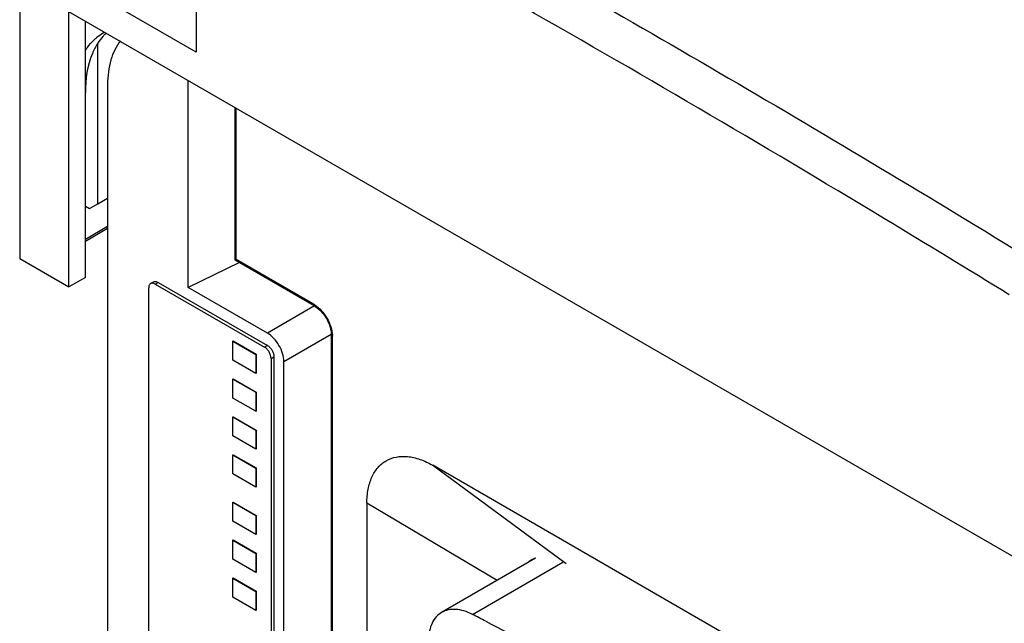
# Model space of a CAD drawing. Header units: millimetres. Extents: x 35 to 269, y 38 to 386.
# Tile 12 of 14: x 35 to 119, y 242 to 294. Entities that reach past the tile are written whole.
import ezdxf

# ---------------------------------------------------------------- set-up
doc = ezdxf.new("R2010")
doc.units = ezdxf.units.MM
doc.header["$LTSCALE"] = 27.53941
doc.layers.get('0').update_dxf_attribs({"linetype": 'CONTINUOUS'})

msp = doc.modelspace()

# ---------------------------------------------------------------- linework, layer by layer
at = {"color": 7, "linetype": 'Continuous'}
for p, q in [((49.858, 310.293), (49.858, 290.786)), ((34.655, 299.563), (34.655, 273.027)), ((49.858, 290.786), (34.655, 299.563)), ((38.898, 270.577), (38.898, 294.256)), ((130.822, 241.185), (38.898, 294.256)), ((40.312, 271.394), (40.312, 293.439)), ((41.373, 277.722), (41.373, 291.551)), ((49.156, 270.534), (49.156, 288.334)), ((42.221, 288.01), (42.221, 183.089)), ((53.213, 272.882), (53.213, 285.991)), ((53.301, 272.932), (53.301, 285.941)), ((41.373, 277.722), (42.221, 278.212)), ((40.312, 277.518), (40.666, 277.313)), ((40.666, 277.313), (41.373, 277.722)), ((42.221, 275.762), (40.312, 274.66)), ((42.221, 275.593), (40.312, 274.491)), ((34.655, 273.027), (38.898, 270.577)), ((53.213, 272.881), (53.301, 272.932)), ((59.947, 269.095), (53.301, 272.932)), ((53.573, 272.674), (49.156, 270.534)), ((60.009, 268.957), (53.213, 272.882)), ((40.312, 271.394), (38.898, 270.577)), ((45.757, 237.101), (45.757, 270.496)), ((45.923, 270.862), (46.17, 271.005)), ((46.323, 270.822), (46.57, 270.965)), ((46.323, 270.822), (55.727, 265.393)), ((46.57, 270.965), (55.975, 265.536)), ((55.975, 266.597), (49.156, 270.534)), ((60.023, 268.934), (55.975, 266.597)), ((59.947, 269.095), (60.009, 268.957)), ((57.389, 264.148), (61.465, 266.501)), ((61.486, 232.107), (61.486, 266.4)), ((61.486, 266.4), (61.574, 266.278)), ((61.574, 231.985), (61.574, 266.278)), ((53.005, 265.903), (53.04, 265.923)), ((53.005, 264.27), (53.005, 265.903)), ((53.005, 265.903), (54.985, 264.76)), ((53.04, 265.923), (55.02, 264.78)), ((55.975, 265.536), (55.727, 265.393)), ((54.985, 264.76), (55.02, 264.78)), ((54.985, 264.76), (54.985, 263.127)), ((55.02, 264.78), (55.02, 263.147)), ((56.293, 264.413), (56.54, 264.556)), ((56.54, 264.556), (56.54, 231.161)), ((54.985, 263.127), (53.005, 264.27)), ((56.293, 264.413), (56.293, 231.018)), ((57.389, 230.671), (57.389, 264.148)), ((54.985, 263.127), (55.02, 263.147)), ((53.005, 262.637), (53.04, 262.657)), ((53.005, 261.004), (53.005, 262.637)), ((53.005, 262.637), (54.985, 261.494)), ((53.04, 262.657), (55.02, 261.514)), ((54.985, 261.494), (55.02, 261.514)), ((54.985, 261.494), (54.985, 259.861)), ((55.02, 261.514), (55.02, 259.881)), ((54.985, 259.861), (53.005, 261.004)), ((53.005, 259.371), (53.04, 259.391)), ((53.005, 257.738), (53.005, 259.371)), ((53.005, 259.371), (54.985, 258.228)), ((53.04, 259.391), (55.02, 258.248)), ((54.985, 259.861), (55.02, 259.881)), ((54.985, 256.595), (53.005, 257.738)), ((54.985, 258.228), (55.02, 258.248)), ((54.985, 258.228), (54.985, 256.595)), ((55.02, 258.248), (55.02, 256.615)), ((53.005, 256.105), (53.04, 256.125)), ((53.005, 254.472), (53.005, 256.105)), ((53.005, 256.105), (54.985, 254.962)), ((53.04, 256.125), (55.02, 254.982)), ((54.985, 256.595), (55.02, 256.615)), ((70.207, 255.211), (81.692, 246.743)), ((113.328, 230.315), (70.207, 255.211)), ((54.985, 253.329), (53.005, 254.472)), ((54.985, 254.962), (55.02, 254.982)), ((54.985, 254.962), (54.985, 253.329)), ((55.02, 254.982), (55.02, 253.349)), ((54.985, 253.329), (55.02, 253.349)), ((53.005, 252.022), (53.04, 252.043)), ((53.005, 250.389), (53.005, 252.022)), ((53.005, 252.022), (54.985, 250.879)), ((53.04, 252.043), (55.02, 250.9)), ((64.544, 251.942), (64.544, 185.771)), ((75.76, 245.296), (64.544, 251.942)), ((54.985, 250.879), (55.02, 250.9)), ((54.985, 250.879), (54.985, 249.246)), ((55.02, 250.9), (55.02, 249.267)), ((54.985, 249.246), (53.005, 250.389)), ((54.985, 249.246), (55.02, 249.267)), ((53.005, 248.756), (53.04, 248.777)), ((53.005, 247.123), (53.005, 248.756)), ((53.005, 248.756), (54.985, 247.613)), ((53.04, 248.777), (55.02, 247.634)), ((54.985, 247.613), (55.02, 247.634)), ((54.985, 247.613), (54.985, 245.98)), ((55.02, 247.634), (55.02, 246.001)), ((54.985, 245.98), (53.005, 247.123)), ((79.059, 247.2), (70.974, 242.533)), ((73.626, 242.373), (81.412, 246.868)), ((54.985, 245.98), (55.02, 246.001)), ((53.005, 245.49), (53.04, 245.511)), ((53.005, 243.857), (53.005, 245.49)), ((53.005, 245.49), (54.985, 244.347)), ((53.04, 245.511), (55.02, 244.368)), ((54.985, 244.347), (55.02, 244.368)), ((54.985, 244.347), (54.985, 242.714)), ((55.02, 244.368), (55.02, 242.735)), ((54.985, 242.714), (53.005, 243.857)), ((54.985, 242.714), (55.02, 242.735))]:
    msp.add_line(p, q, dxfattribs=at)
for centre, radius, start, end in [((43.946, 288.782), 4.208, 120.02809, 129.57323), ((43.924, 288.816), 4.168, 118.09392, 119.99963), ((45.175, 289.204), 4.462, 133.68183, 135.72664), ((44.027, 288.684), 4.335, 129.57141, 133.2667), ((58.815, 267.136), 2.263, 56.86602, 59.97285), ((59.311, 266.277), 2.263, 0.02771, 3.13438), ((79.709, 245.281), 2.032, 120.04884, 131.64954), ((79.705, 245.281), 2.03, 108.63182, 119.95556), ((-113.454, -120.361), 408.136, 62.53419, 62.71751)]:
    msp.add_arc(centre, radius, start, end, dxfattribs=at)
for points, knots in [([(53.394, 312.334), (59.25, 309.175), (82.872, 296.209), (106.115, 282.553), (123.398, 271.918)], [0, 0, 0, 0, 0.246917, 1, 1, 1, 1]), ([(119.822, 269.901), (116.26, 272.093), (102.077, 280.738), (87.747, 289.142), (76.946, 295.285)], [0, 0, 0, 0, 0.251866, 1, 1, 1, 1]), ([(40.312, 290.939), (40.366, 291.023), (40.586, 291.345), (40.844, 291.642), (41.056, 291.841)], [0, 0, 0, 0, 0.255779, 1, 1, 1, 1]), ([(41.373, 291.551), (41.194, 291.272), (40.521, 289.96), (40.312, 288.452), (40.312, 287.316)], [0, 0, 0, 0, 0.2256, 1, 1, 1, 1]), ([(41.98, 292.319), (41.924, 292.262), (41.702, 292.022), (41.506, 291.758), (41.373, 291.551)], [0, 0, 0, 0, 0.245734, 1, 1, 1, 1]), ([(43.339, 291.77), (42.954, 291.298), (42.366, 290.063), (42.221, 288.726), (42.221, 288.01)], [0, 0, 0, 0, 0.459765, 1, 1, 1, 1]), ([(45.923, 270.862), (45.896, 270.847), (45.847, 270.805), (45.794, 270.719), (45.763, 270.613), (45.757, 270.536), (45.757, 270.496)], [0, 0, 0, 0, 0.217783, 0.45091, 0.710297, 1, 1, 1, 1]), ([(46.323, 270.822), (46.287, 270.843), (46.218, 270.876), (46.11, 270.902), (46.01, 270.899), (45.949, 270.877), (45.923, 270.862)], [0, 0, 0, 0, 0.289702, 0.549088, 0.782216, 1, 1, 1, 1]), ([(46.17, 271.005), (46.196, 271.02), (46.257, 271.042), (46.358, 271.045), (46.465, 271.019), (46.535, 270.985), (46.57, 270.965)], [0, 0, 0, 0, 0.217784, 0.450912, 0.710298, 1, 1, 1, 1]), ([(60.009, 268.957), (60.216, 268.838), (60.611, 268.503), (61.075, 267.868), (61.393, 267.149), (61.486, 266.639), (61.486, 266.4)], [0, 0, 0, 0, 0.234289, 0.499994, 0.765704, 1, 1, 1, 1]), ([(60.052, 269.031), (60.261, 268.894), (60.655, 268.543), (61.121, 267.894), (61.449, 267.167), (61.557, 266.65), (61.57, 266.401)], [0, 0, 0, 0, 0.239265, 0.499999, 0.760734, 1, 1, 1, 1]), ([(57.389, 264.148), (57.389, 264.379), (57.302, 264.868), (56.999, 265.555), (56.555, 266.161), (56.175, 266.481), (55.975, 266.597)], [0, 0, 0, 0, 0.237254, 0.500001, 0.762748, 1, 1, 1, 1]), ([(56.293, 264.413), (56.293, 264.506), (56.258, 264.701), (56.137, 264.976), (55.959, 265.218), (55.807, 265.346), (55.727, 265.393)], [0, 0, 0, 0, 0.237241, 0.500001, 0.76276, 1, 1, 1, 1]), ([(55.975, 265.536), (56.055, 265.489), (56.207, 265.361), (56.384, 265.119), (56.506, 264.844), (56.54, 264.649), (56.54, 264.556)], [0, 0, 0, 0, 0.23724, 0.499999, 0.762759, 1, 1, 1, 1]), ([(64.544, 251.941), (64.543, 252.347), (64.606, 253.119), (64.918, 254.178), (65.445, 255.039), (66.176, 255.653), (67.074, 255.979), (68.082, 256.005), (69.156, 255.746), (69.856, 255.414), (70.207, 255.211)], [0, 0, 0, 0, 0.14488, 0.274519, 0.3911, 0.499995, 0.608892, 0.725475, 0.855117, 1, 1, 1, 1]), ([(70.975, 242.532), (70.8, 242.432), (70.473, 242.167), (70.123, 241.616), (69.911, 240.946), (69.869, 240.458), (69.869, 240.204)], [0, 0, 0, 0, 0.224194, 0.45976, 0.716547, 1, 1, 1, 1]), ([(73.626, 242.373), (73.393, 242.493), (72.928, 242.688), (72.218, 242.823), (71.552, 242.787), (71.151, 242.634), (70.975, 242.532)], [0, 0, 0, 0, 0.284926, 0.543381, 0.779085, 1, 1, 1, 1]), ([(74.786, 241.772), (77.252, 240.49), (86.884, 235.358), (96.304, 229.823), (103.17, 225.461)], [0, 0, 0, 0, 0.254691, 1, 1, 1, 1])]:
    msp.add_open_spline(points, degree=3, knots=knots, dxfattribs=at)

doc.saveas('drawing.dxf')
